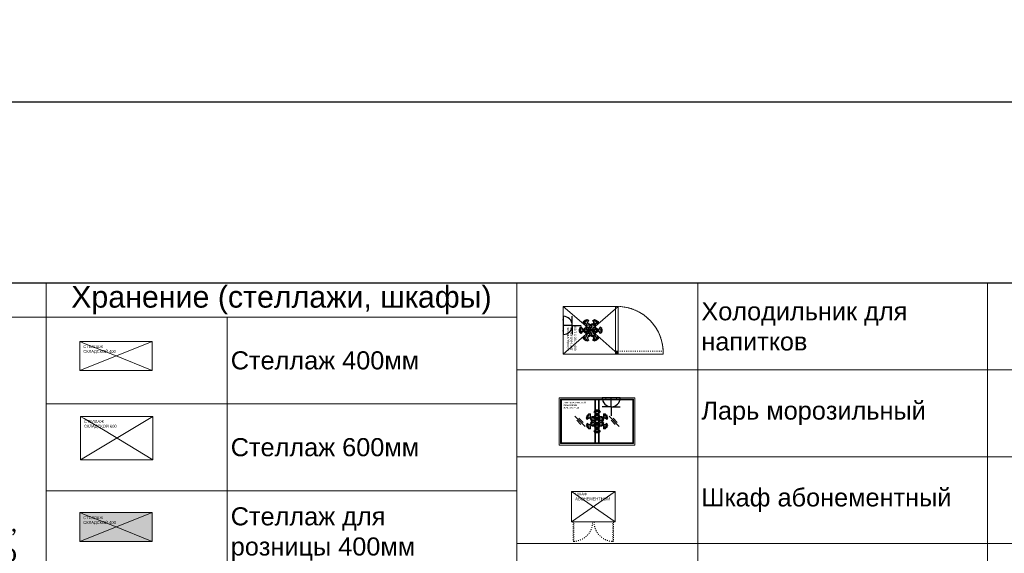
# Model space of a CAD drawing. Header units: millimetres. Extents: x -57464382 to 30606835, y -92609 to 65084.
# Tile 38 of 256: x -66369 to -52771, y -31191 to -23815. Entities that reach past the tile are written whole.
import ezdxf
from ezdxf import colors
from ezdxf.entities.mleader import LeaderData, LeaderLine
from ezdxf.math import Vec2, Vec3

# ---------------------------------------------------------------- set-up
doc = ezdxf.new("R2010")
doc.units = ezdxf.units.MM
doc.linetypes.add('ACAD_ISO03W100', pattern=[30, 12, -18])
doc.linetypes.add('HIDDENX2', pattern=[19.05, 12.7, -6.35])
doc.layers.get('0').update_dxf_attribs({"lineweight": 0})
doc.layers.get('Defpoints').update_dxf_attribs({"color": 30})
doc.layers.add('07_АР_Размеры перегородки', color=250, linetype='Continuous', lineweight=0)
doc.layers.add('09_АР_Мебель', color=4, linetype='Continuous', lineweight=9)
doc.layers.add('1. ПОДЛОЖКА', color=7, linetype='Continuous', lineweight=0, true_color=0x9b9292)
doc.layers.add('ЭОМ', color=7, linetype='Continuous')
doc.styles.add('_ТЕКСТОВЫЙ', font='arial.ttf', dxfattribs={"width": 0.8})
doc.styles.add('_ТЕКСТОВЫЙ АННОТАТИЫНЫЙ', font='arial.ttf', dxfattribs={"width": 0.8})
doc.styles.add('HVAC_AEP', font='arial.ttf')
doc.styles.get("Standard").update_dxf_attribs({"font": 'arial.ttf'})

# ---------------------------------------------------------------- blocks, each defined once
blk = doc.blocks.new('*T175')
at = {"color": 0, "linetype": 'ByBlock', "lineweight": -2, "transparency": 16777216}
for p, q in [((0, 0), (8500, 0)), ((0, 0), (0, -27939)), ((8500, 0), (8500, -27939)), ((0, -470), (8500, -470)), ((4500, -470), (4500, -27939)), ((0, -4970), (8500, -4970)), ((0, -9470), (8500, -9470)), ((0, -13270), (8500, -13270)), ((0, -16670), (8500, -16670)), ((0, -20470), (8500, -20470)), ((0, -24270), (8500, -24270)), ((0, -26370), (8500, -26370)), ((0, -27939), (8500, -27939))]:
    blk.add_line(p, q, dxfattribs=at)
at = {"color": 0, "lineweight": 15, "transparency": 16777216, "style": 'HVAC_AEP'}
for s, insert, char_height, width, attachment_point in [('{\\H0.83333x;\\C256;Готовые блоки (Барьеры, АРМ, Почтальоны)}', (4250, -235), 300, 8497, 5), ('{\\fCalibri|b0|i0|c204|p34;\\C256;Группа блоков 1200\\P\\PПо невозможности разместить стандартный барьер для приёма посылок, применить откидную столешницу для МГН}', (4550, -2720), 250, 3900, 4), ('{\\fCalibri|b0|i0|c204|p34;\\C256;Группа блоков 1400\\P\\PПо невозможности разместить стандартный барьер для приёма посылок, применить откидную столешницу для МГН}', (4550, -7220), 250, 3900, 4), ('{\\fCalibri|b0|i0|c204|p34;\\C256;Группа блоков \\P\\PПочта банк 1400}', (4550, -11370), 250, 3900, 4), ('{\\fCalibri|b0|i0|c204|p34;\\C256;Группа блоков \\P\\PПочта банк 1200}', (4550, -14970), 250, 3900, 4), ('{\\C256;ГРУППА МЕБЕЛИ ЦСУ (ЦЕНТР СОЦИАЛЬНЫХ УСЛУГ)\\P\\PЕсли не помещается в кабинете можно установить в клиентском зале }', (4550, -18570), 250, 3900, 4), ('{\\C256;ГРУППА МЕБЕЛИ ЦСУ (ЦЕНТР СОЦИАЛЬНЫХ УСЛУГ)\\P\\P\\fCalibri|b0|i0|c204|p34;Если нет места на стол 1400 ставим выноску на стол МГН 1200}', (4550, -22370), 250, 3900, 4)]:
    blk.add_mtext(s, dxfattribs=dict(at, insert=insert, char_height=char_height, width=width, attachment_point=attachment_point))
blk = doc.blocks.new('*T176')
at = {"color": 0, "linetype": 'ByBlock', "lineweight": -2, "transparency": 16777216}
for p, q in [((0, 0), (6500, 0)), ((0, 0), (0, -13670)), ((6500, 0), (6500, -13670)), ((0, -470), (6500, -470)), ((2500, -470), (2500, -13670)), ((0, -1670), (6500, -1670)), ((0, -2870), (6500, -2870)), ((0, -4070), (6500, -4070)), ((0, -5270), (6500, -5270)), ((0, -6470), (6500, -6470)), ((0, -7670), (6500, -7670)), ((0, -8870), (6500, -8870)), ((0, -10070), (6500, -10070)), ((0, -11270), (6500, -11270)), ((0, -12470), (6500, -12470)), ((0, -13670), (6500, -13670))]:
    blk.add_line(p, q, dxfattribs=at)
at = {"color": 0, "lineweight": 15, "transparency": 16777216, "style": 'HVAC_AEP'}
for s, insert, char_height, width, attachment_point in [('Хранение (стеллажи, шкафы)', (3250, -235), 300, 6497, 5), ('Стеллаж 400мм', (2550, -1070), 250, 3900, 4), ('Стеллаж 600мм', (2550, -2270), 250, 3900, 4), ('Стеллаж для^Jрозницы 400мм', (2550, -3470), 250, 3900, 4), ('Стеллаж для^Jрозницы 600мм', (2550, -4670), 250, 3900, 4), ('Шкаф ТМЦ', (2550, -5870), 250, 3900, 4), ('Шкаф для розницы', (2550, -7070), 250, 3900, 4), ('Шкаф Архива', (2550, -8270), 250, 3900, 4), ('Сейф', (2550, -9470), 250, 3900, 4), ('Шкаф уборочного^Jинвентаря', (2550, -10670), 250, 3900, 4), ('Шкаф для одежды', (2550, -11870), 250, 3900, 4), ('Шкаф для личных^Jвещей', (2550, -13070), 250, 3900, 4)]:
    blk.add_mtext(s, dxfattribs=dict(at, insert=insert, char_height=char_height, width=width, attachment_point=attachment_point))
blk = doc.blocks.new('Стеллаж складской 400')
at = {"layer": '09_АР_Мебель'}
for p, q in [((0, 0), (1000, 0)), ((1000, 0), (0, -400)), ((0, 0), (0, -400)), ((77, -30), (0, 0)), ((1000, 0), (1000, -400)), ((77, -30), (480, -187)), ((1000, -400), (480, -187)), ((0, -400), (1000, -400))]:
    blk.add_line(p, q, dxfattribs=at)
at = {"flags": 1}
for tag, p in [('ДОП_ИНФОРМАЦИЯ', (618, 35)), ('КОД_ОБОРУДОВАНИЯ', (618, 87)), ('ДОГОВОР', (1050, 0))]:
    blk.add_attdef(tag, p, '', height=25, dxfattribs=at)
at = {"layer": '09_АР_Мебель', "insert": (50, -50), "char_height": 40, "attachment_point": 1}
blk.add_mtext_dynamic_manual_height_columns('{\\C7;СТЕЛЛАЖ СКЛАДСКОЙ 400}', width=500, gutter_width=12.5, heights=[0], dxfattribs=at)
blk = doc.blocks.new('*U227')
at = {"layer": '1. ПОДЛОЖКА'}
blk.add_lwpolyline([(0, 0), (1000, 0), (1000, -400), (0, -400)], close=True, dxfattribs=at)
blk.add_blockref('Стеллаж складской 400', (0, 0))
blk = doc.blocks.new('Стеллаж складской 600')
at = {"layer": '09_АР_Мебель'}
for p, q in [((1000, 0), (0, -600)), ((0, -600), (0, 0)), ((0, 0), (1000, 0)), ((51, -30), (0, 0)), ((1000, -600), (1000, 0)), ((51, -30), (320, -187)), ((1000, -600), (320, -187)), ((0, -600), (1000, -600))]:
    blk.add_line(p, q, dxfattribs=at)
at = {"flags": 1}
for tag, p in [('ДОП_ИНФОРМАЦИЯ', (625, 29)), ('КОД_ОБОРУДОВАНИЯ', (625, 81)), ('ДОГОВОР', (1000, 0))]:
    blk.add_attdef(tag, p, '', height=25, dxfattribs=at)
at = {"layer": '09_АР_Мебель', "insert": (50, -50), "char_height": 40, "attachment_point": 1}
blk.add_mtext_dynamic_manual_height_columns('{\\C7;СТЕЛЛАЖ СКЛАДСКОЙ 600}', width=500, gutter_width=12.5, heights=[0], dxfattribs=at)
blk = doc.blocks.new('*U226')
at = {"layer": '1. ПОДЛОЖКА'}
blk.add_lwpolyline([(1000, 0), (0, 0), (0, -600), (1000, -600)], close=True, dxfattribs=at)
blk.add_blockref('Стеллаж складской 600', (0, 0))
blk = doc.blocks.new('*T178')
at = {"color": 0, "linetype": 'ByBlock', "lineweight": -2, "transparency": 16777216}
for p, q in [((0, 0), (6500, 0)), ((0, 0), (0, -18817.053206)), ((2500, 0), (2500, -18817.053206)), ((6500, 0), (6500, -18817.053206)), ((0, -1200), (6500, -1200)), ((0, -2400), (6500, -2400)), ((0, -3600), (6500, -3600)), ((0, -4800), (6500, -4800)), ((0, -6408.526603), (6500, -6408.526603)), ((0, -8017.053206), (6500, -8017.053206)), ((0, -9217.053206), (6500, -9217.053206)), ((0, -10417.053206), (6500, -10417.053206)), ((0, -11617.053206), (6500, -11617.053206)), ((0, -12817.053206), (6500, -12817.053206)), ((0, -14017.053206), (6500, -14017.053206)), ((0, -15217.053206), (6500, -15217.053206)), ((0, -16417.053206), (6500, -16417.053206)), ((0, -17617.053206), (6500, -17617.053206)), ((0, -18817.053206), (6500, -18817.053206))]:
    blk.add_line(p, q, dxfattribs=at)
at = {"color": 0, "lineweight": 15, "transparency": 16777216, "char_height": 250, "width": 3900, "attachment_point": 4, "style": 'HVAC_AEP'}
for s, insert in [('Холодильник для^Jнапитков', (2550, -600)), ('Ларь морозильный', (2550, -1800)), ('Шкаф абонементный', (2550, -3000)), ('Витрина настенная', (2550, -4200)), ('Барьер^Jуниверсальный для^Jоткрытой выкладки^J1400 С', (2550, -5604.263302)), ('Барьер^Jуниверсальный для^Jоткрытой выкладки^J700 С', (2550, -7212.789905)), ('Витрина напольная', (2550, -8617.053206)), ('Стеллаж для^Jгофротары', (2550, -9817.053206)), ('Терминал СУО^Jнапольный', (2550, -11017.053206)), ('Добор^Jуниверсальный 200 С', (2550, -12217.053206)), ('Добор^Jуниверсальный 400 С', (2550, -13417.053206)), ('Добор^Jуниверсальный 600 С', (2550, -14617.053206)), ('Почтовый ящик', (2550, -15817.053206)), ('Примерочная ', (2550, -17017.053206)), ('Примерочная ', (2550, -18217.053206))]:
    blk.add_mtext(s, dxfattribs=dict(at, insert=insert))
blk = doc.blocks.new('Шкаф абонементный')
at = {"layer": '09_АР_Мебель'}
for p, q in [((0, -420), (0, 0)), ((600, 0), (0, 0)), ((0, 0), (600, -420)), ((0, -420), (600, 0)), ((600, -420), (600, 0)), ((600, -420), (0, -420))]:
    blk.add_line(p, q, dxfattribs=at)
at = {"layer": '09_АР_Мебель', "linetype": 'ACAD_ISO03W100', "lineweight": 0}
for p, q in [((20, -420), (20, -690)), ((30, -690), (30, -420)), ((570, -690), (570, -420)), ((580, -420), (580, -690)), ((20, -690), (30, -690)), ((580, -690), (570, -690))]:
    blk.add_line(p, q, dxfattribs=at)
blk.add_lwpolyline([(10, -420), (0, -420)], dxfattribs=at)
for centre, start, end in [((20, -420), 272.1901, 359.9717), ((580, -420), 180.0283, 267.8099)]:
    blk.add_arc(centre, 270, start, end, dxfattribs=at)
at = {"layer": '1. ПОДЛОЖКА'}
blk.add_lwpolyline([(0, 0), (600, 0), (600, -420), (0, -420)], close=True, dxfattribs=at)
at = {"flags": 1}
for tag, p in [('ДОП_ИНФОРМАЦИЯ', (238, 29)), ('КОД_ОБОРУДОВАНИЯ', (238, 81)), ('ДОГОВОР', (630, 0))]:
    blk.add_attdef(tag, p, '', height=25, dxfattribs=at)
at = {"layer": '09_АР_Мебель', "insert": (50, -15), "char_height": 40, "attachment_point": 1}
blk.add_mtext_dynamic_manual_height_columns('{\\C7;ШКАФ\\PАБОНЕМЕНТНЫЙ}', width=500, gutter_width=12.5, heights=[0], dxfattribs=at)
blk = doc.blocks.new('A$C21545FF3')
at = {"layer": 'ЭОМ', "color": 0, "linetype": 'Continuous', "lineweight": 30}
for p, q in [((-125, 125), (-125, 250)), ((-125, 125), (-250, 125)), ((-250, 0), (0, 0)), ((-125, 125), (0, 125)), ((-125, 125), (-125, 0))]:
    blk.add_line(p, q, dxfattribs=at)
blk.add_arc((-125, 0), 125, 0, 180, dxfattribs=at)
for p in [(-200, 0), (-50, 0)]:
    blk.add_point(p, dxfattribs=at)
blk = doc.blocks.new('Холодильник для напитков 660х760х1990')
at = {"layer": '09_АР_Мебель'}
for p, q in [((0, -760), (0, 0)), ((0, 0), (219, -252)), ((0, 0), (660, 0)), ((441, -252), (660, 0)), ((660, -760), (660, 0)), ((0, -760), (219, -508)), ((441, -508), (660, -760)), ((0, -720), (40, -760)), ((660, -760), (0, -760)), ((40, -720), (40, -760))]:
    blk.add_line(p, q, dxfattribs=at)
at = {"layer": '09_АР_Мебель', "color": 252}
for p, q in [((219, -252), (441, -508)), ((219, -508), (441, -252))]:
    blk.add_line(p, q, dxfattribs=at)
at = {"layer": '09_АР_Мебель', "color": 252, "lineweight": 0}
for p, q in [((284, -250), (299, -225)), ((315, -269), (284, -250)), ((294, -248), (301, -235)), ((323, -264), (294, -248)), ((299, -225), (315, -234)), ((301, -235), (323, -247)), ((315, -234), (315, -222)), ((315, -222), (345, -222)), ((315, -294), (315, -269)), ((323, -247), (323, -230)), ((323, -230), (338, -230)), ((323, -307), (323, -264)), ((338, -230), (338, -247)), ((338, -247), (359, -235)), ((366, -248), (338, -264)), ((338, -264), (338, -307)), ((345, -222), (345, -234)), ((345, -234), (361, -225)), ((376, -250), (345, -269)), ((345, -269), (345, -294)), ((359, -235), (366, -248)), ((361, -225), (376, -250)), ((180, -330), (196, -320)), ((195, -355), (180, -330)), ((180, -430), (195, -405)), ((186, -314), (201, -288)), ((196, -320), (186, -314)), ((190, -332), (211, -320)), ((197, -345), (190, -332)), ((226, -337), (195, -355)), ((195, -405), (226, -423)), ((196, -311), (204, -299)), ((211, -320), (196, -311)), ((226, -329), (197, -345)), ((201, -288), (211, -294)), ((204, -299), (219, -307)), ((211, -294), (211, -275)), ((211, -275), (241, -275)), ((219, -307), (219, -282)), ((219, -282), (234, -282)), ((263, -350), (226, -329)), ((248, -350), (226, -337)), ((234, -282), (234, -316)), ((234, -316), (271, -337)), ((238, -356), (248, -350)), ((252, -380), (238, -356)), ((238, -404), (252, -380)), ((248, -410), (238, -404)), ((241, -275), (241, -311)), ((241, -311), (263, -324)), ((248, -359), (263, -350)), ((256, -371), (248, -359)), ((248, -401), (256, -389)), ((263, -410), (248, -401)), ((278, -359), (256, -371)), ((278, -367), (256, -380)), ((256, -380), (278, -393)), ((256, -389), (278, -401)), ((263, -324), (263, -312)), ((263, -312), (291, -312)), ((271, -337), (271, -320)), ((271, -320), (286, -320)), ((315, -380), (278, -359)), ((300, -380), (278, -367)), ((278, -401), (315, -380)), ((278, -393), (300, -380)), ((286, -320), (286, -346)), ((286, -346), (323, -367)), ((323, -393), (286, -414)), ((291, -312), (305, -288)), ((315, -329), (293, -316)), ((293, -316), (293, -341)), ((293, -341), (315, -354)), ((315, -406), (293, -419)), ((300, -311), (308, -299)), ((323, -324), (300, -311)), ((305, -288), (315, -294)), ((308, -299), (323, -307)), ((315, -354), (315, -329)), ((315, -431), (315, -406)), ((323, -367), (323, -324)), ((323, -436), (323, -393)), ((338, -307), (352, -299)), ((360, -311), (338, -324)), ((338, -324), (338, -367)), ((338, -367), (374, -346)), ((338, -393), (338, -436)), ((374, -414), (338, -393)), ((345, -294), (355, -288)), ((367, -316), (345, -329)), ((345, -329), (345, -354)), ((345, -354), (367, -341)), ((382, -359), (345, -380)), ((345, -380), (382, -401)), ((345, -406), (345, -431)), ((367, -419), (345, -406)), ((352, -299), (360, -311)), ((355, -288), (369, -312)), ((382, -367), (360, -380)), ((360, -380), (382, -393)), ((367, -341), (367, -316)), ((369, -312), (397, -312)), ((374, -346), (374, -320)), ((374, -320), (389, -320)), ((404, -371), (382, -359)), ((404, -380), (382, -367)), ((382, -393), (404, -380)), ((382, -401), (404, -389)), ((389, -337), (426, -316)), ((389, -320), (389, -337)), ((397, -324), (419, -311)), ((397, -312), (397, -324)), ((434, -329), (397, -350)), ((397, -350), (412, -359)), ((412, -401), (397, -410)), ((412, -359), (404, -371)), ((404, -389), (412, -401)), ((422, -356), (408, -380)), ((408, -380), (422, -404)), ((434, -337), (412, -350)), ((412, -350), (422, -356)), ((422, -404), (412, -410)), ((419, -311), (419, -275)), ((419, -275), (449, -275)), ((426, -316), (426, -282)), ((426, -282), (441, -282)), ((463, -345), (434, -329)), ((465, -355), (434, -337)), ((434, -423), (465, -405)), ((441, -282), (441, -307)), ((441, -307), (456, -299)), ((449, -275), (449, -294)), ((449, -294), (459, -288)), ((464, -311), (449, -320)), ((449, -320), (470, -332)), ((456, -299), (464, -311)), ((459, -288), (474, -314)), ((470, -332), (463, -345)), ((474, -314), (464, -320)), ((464, -320), (480, -330)), ((480, -330), (465, -355)), ((465, -405), (480, -430)), ((196, -440), (180, -430)), ((186, -446), (196, -440)), ((201, -472), (186, -446)), ((190, -428), (197, -415)), ((211, -440), (190, -428)), ((196, -449), (211, -440)), ((204, -461), (196, -449)), ((197, -415), (226, -431)), ((211, -466), (201, -472)), ((219, -453), (204, -461)), ((211, -485), (211, -466)), ((241, -485), (211, -485)), ((219, -478), (219, -453)), ((234, -478), (219, -478)), ((226, -431), (263, -410)), ((226, -423), (248, -410)), ((271, -423), (234, -444)), ((234, -444), (234, -478)), ((263, -436), (241, -449)), ((241, -449), (241, -485)), ((263, -448), (263, -436)), ((291, -448), (263, -448)), ((271, -440), (271, -423)), ((286, -440), (271, -440)), ((284, -510), (315, -491)), ((299, -535), (284, -510)), ((286, -414), (286, -440)), ((305, -472), (291, -448)), ((293, -419), (293, -444)), ((293, -444), (315, -431)), ((323, -496), (294, -512)), ((294, -512), (323, -496)), ((301, -525), (294, -512)), ((301, -525), (294, -512)), ((315, -526), (299, -535)), ((323, -436), (300, -449)), ((300, -449), (323, -436)), ((300, -449), (308, -461)), ((308, -461), (300, -449)), ((323, -513), (301, -525)), ((315, -466), (305, -472)), ((323, -453), (308, -461)), ((323, -453), (308, -461)), ((315, -491), (315, -466)), ((315, -538), (315, -526)), ((345, -538), (315, -538)), ((323, -496), (323, -453)), ((323, -496), (323, -453)), ((323, -530), (323, -513)), ((338, -530), (323, -530)), ((338, -436), (360, -449)), ((338, -436), (360, -449)), ((338, -496), (338, -453)), ((338, -453), (352, -461)), ((352, -461), (338, -453)), ((338, -453), (338, -496)), ((338, -496), (366, -512)), ((338, -496), (366, -512)), ((359, -525), (338, -513)), ((338, -513), (338, -530)), ((345, -431), (367, -444)), ((355, -472), (345, -466)), ((345, -466), (345, -491)), ((345, -491), (376, -510)), ((361, -535), (345, -526)), ((345, -526), (345, -538)), ((360, -449), (352, -461)), ((360, -449), (352, -461)), ((369, -448), (355, -472)), ((359, -525), (366, -512)), ((366, -512), (359, -525)), ((376, -510), (361, -535)), ((367, -444), (367, -419)), ((397, -448), (369, -448)), ((374, -440), (374, -414)), ((389, -440), (374, -440)), ((426, -444), (389, -423)), ((389, -423), (389, -440)), ((397, -410), (434, -431)), ((419, -449), (397, -436)), ((397, -436), (397, -448)), ((412, -410), (434, -423)), ((419, -485), (419, -449)), ((449, -485), (419, -485)), ((426, -478), (426, -444)), ((441, -478), (426, -478)), ((434, -431), (463, -415)), ((456, -461), (441, -453)), ((441, -453), (441, -478)), ((470, -428), (449, -440)), ((449, -440), (464, -449)), ((449, -466), (449, -485)), ((459, -472), (449, -466)), ((464, -449), (456, -461)), ((474, -446), (459, -472)), ((463, -415), (470, -428)), ((480, -430), (464, -440)), ((464, -440), (474, -446))]:
    blk.add_line(p, q, dxfattribs=at)
at = {"layer": '09_АР_Мебель'}
blk.add_lwpolyline([(0, -720), (660, -720), (660, -760), (0, -760)], close=True, dxfattribs=at)
at = {"layer": '09_АР_Мебель', "linetype": 'ACAD_ISO03W100'}
blk.add_lwpolyline([(40, -720), (40, -1380), (0, -1380), (0, -720)], close=True, dxfattribs=at)
at = {"layer": '09_АР_Мебель'}
blk.add_circle((20, -740), 5, dxfattribs=at)
at = {"layer": '09_АР_Мебель', "linetype": 'ACAD_ISO03W100'}
blk.add_arc((20, -740), 640, 271.7899, 358.2101, dxfattribs=at)
at = {"layer": '1. ПОДЛОЖКА'}
blk.add_lwpolyline([(660, 0), (660, -760), (0, -760), (0, 0)], close=True, dxfattribs=at)
blk.add_lwpolyline([(0, -760), (0, -1380, 0.414214), (660, -760)], format="xyb", dxfattribs=at)
at = {"layer": 'ЭОМ', "lineweight": 15, "rotation": 180}
blk.add_blockref('A$C21545FF3', (273, 0), dxfattribs=at)
at = {"flags": 1}
for tag, p in [('ДОП_ИНФОРМАЦИЯ', (299, 26)), ('КОД_ОБОРУДОВАНИЯ', (299, 78)), ('ДОГОВОР', (709, -43))]:
    blk.add_attdef(tag, p, '', height=25, dxfattribs=at)
at = {"layer": '09_АР_Мебель', "insert": (50, -50), "char_height": 30, "attachment_point": 1}
blk.add_mtext_dynamic_manual_height_columns('ХОЛОДИЛЬНИК\\PДЛЯ НАПИТКОВ\\P660 Х 760 Х 1 990', width=610, gutter_width=12.5, heights=[0], dxfattribs=at)
blk = doc.blocks.new('Ларь морозильный 1045х655х915')
at = {"layer": '09_АР_Мебель'}
for p, q in [((0, 0), (1045, 0)), ((0, -655), (0, 0)), ((1045, -655), (1045, 0)), ((20, -20), (1025, -20)), ((20, -635), (20, -20)), ((30, -620), (30, -35)), ((35, -30), (538, -30)), ((493, -30), (493, -160)), ((503, -30), (493, -30)), ((503, -159), (503, -30)), ((543, -159), (543, -35)), ((552, -30), (1010, -30)), ((552, -20), (552, -160)), ((1015, -35), (1015, -620)), ((1025, -20), (1025, -635)), ((493, -495), (493, -625)), ((503, -625), (503, -496)), ((543, -620), (543, -496)), ((552, -495), (552, -635)), ((0, -655), (1045, -655)), ((1025, -635), (20, -635)), ((538, -625), (35, -625)), ((1010, -625), (552, -625))]:
    blk.add_line(p, q, dxfattribs=at)
at = {"layer": '09_АР_Мебель', "color": 251, "lineweight": 0}
for p, q in [((357, -398), (216, -257)), ((829, -398), (688, -257)), ((300, -370), (244, -313)), ((329, -342), (272, -285)), ((773, -370), (716, -313)), ((801, -342), (745, -285))]:
    blk.add_line(p, q, dxfattribs=at)
at = {"layer": '09_АР_Мебель', "color": 252, "lineweight": 0}
for p, q in [((372, -277), (389, -267)), ((379, -262), (394, -236)), ((389, -267), (379, -262)), ((382, -280), (404, -267)), ((389, -259), (396, -246)), ((404, -267), (389, -259)), ((394, -236), (404, -242)), ((396, -246), (411, -255)), ((404, -242), (404, -222)), ((404, -222), (434, -222)), ((411, -255), (411, -230)), ((411, -230), (426, -230)), ((426, -230), (426, -263)), ((426, -263), (463, -285)), ((434, -222), (434, -259)), ((434, -259), (456, -272)), ((456, -272), (456, -260)), ((456, -260), (484, -260)), ((463, -285), (463, -267)), ((463, -267), (478, -267)), ((476, -198), (491, -172)), ((508, -216), (476, -198)), ((478, -267), (478, -293)), ((484, -260), (498, -236)), ((486, -195), (494, -182)), ((515, -212), (486, -195)), ((508, -276), (486, -263)), ((486, -263), (486, -289)), ((491, -172), (508, -182)), ((493, -259), (500, -246)), ((515, -272), (493, -259)), ((494, -182), (515, -195)), ((498, -236), (508, -242)), ((500, -246), (515, -255)), ((508, -182), (508, -170)), ((508, -170), (538, -170)), ((508, -242), (508, -216)), ((515, -195), (515, -177)), ((515, -177), (530, -177)), ((515, -255), (515, -212)), ((515, -315), (515, -272)), ((530, -177), (530, -195)), ((530, -195), (551, -182)), ((559, -195), (530, -212)), ((530, -212), (530, -255)), ((530, -255), (545, -246)), ((552, -259), (530, -272)), ((530, -272), (530, -315)), ((538, -170), (538, -182)), ((538, -182), (554, -172)), ((569, -198), (538, -216)), ((538, -216), (538, -242)), ((538, -242), (547, -236)), ((559, -263), (538, -276)), ((545, -246), (552, -259)), ((547, -236), (561, -260)), ((551, -182), (559, -195)), ((554, -172), (569, -198)), ((559, -289), (559, -263)), ((561, -260), (589, -260)), ((567, -293), (567, -267)), ((567, -267), (582, -267)), ((582, -285), (619, -263)), ((582, -267), (582, -285)), ((589, -272), (611, -259)), ((589, -260), (589, -272)), ((611, -259), (611, -222)), ((611, -222), (641, -222)), ((619, -263), (619, -230)), ((619, -230), (634, -230)), ((634, -230), (634, -255)), ((634, -255), (649, -246)), ((641, -222), (641, -242)), ((641, -242), (651, -236)), ((656, -259), (641, -267)), ((641, -267), (663, -280)), ((649, -246), (656, -259)), ((651, -236), (666, -262)), ((666, -262), (656, -267)), ((656, -267), (673, -277)), ((387, -303), (372, -277)), ((372, -378), (387, -352)), ((389, -387), (372, -378)), ((379, -393), (389, -387)), ((394, -419), (379, -393)), ((390, -293), (382, -280)), ((382, -375), (390, -362)), ((404, -387), (382, -375)), ((419, -285), (387, -303)), ((387, -352), (419, -370)), ((389, -396), (404, -387)), ((396, -409), (389, -396)), ((419, -276), (390, -293)), ((390, -362), (419, -379)), ((411, -400), (396, -409)), ((411, -425), (411, -400)), ((456, -297), (419, -276)), ((441, -297), (419, -285)), ((419, -379), (456, -357)), ((419, -370), (441, -357)), ((463, -370), (426, -392)), ((426, -392), (426, -425)), ((431, -303), (441, -297)), ((445, -327), (431, -303)), ((431, -352), (445, -327)), ((441, -357), (431, -352)), ((456, -383), (434, -396)), ((434, -396), (434, -432)), ((441, -306), (456, -297)), ((448, -319), (441, -306)), ((441, -349), (448, -336)), ((456, -357), (441, -349)), ((471, -306), (448, -319)), ((448, -336), (471, -349)), ((471, -315), (449, -327)), ((449, -327), (471, -340)), ((456, -395), (456, -383)), ((484, -395), (456, -395)), ((463, -387), (463, -370)), ((478, -387), (463, -387)), ((508, -327), (471, -306)), ((493, -327), (471, -315)), ((471, -349), (508, -327)), ((471, -340), (493, -327)), ((478, -293), (515, -315)), ((515, -340), (478, -362)), ((478, -362), (478, -387)), ((498, -419), (484, -395)), ((486, -289), (508, -302)), ((508, -353), (486, -366)), ((486, -366), (486, -392)), ((486, -392), (508, -379)), ((515, -383), (493, -396)), ((493, -396), (515, -383)), ((493, -396), (500, -409)), ((500, -409), (493, -396)), ((515, -400), (500, -409)), ((515, -400), (500, -409)), ((508, -302), (508, -276)), ((508, -379), (508, -353)), ((515, -383), (515, -340)), ((515, -443), (515, -400)), ((515, -443), (515, -400)), ((530, -315), (567, -293)), ((530, -340), (530, -383)), ((567, -362), (530, -340)), ((530, -383), (552, -396)), ((530, -383), (552, -396)), ((530, -443), (530, -400)), ((530, -400), (545, -409)), ((545, -409), (530, -400)), ((530, -400), (530, -443)), ((538, -276), (538, -302)), ((538, -302), (559, -289)), ((574, -306), (538, -327)), ((538, -327), (574, -349)), ((538, -353), (538, -379)), ((559, -366), (538, -353)), ((538, -379), (559, -392)), ((552, -396), (545, -409)), ((552, -396), (545, -409)), ((561, -395), (547, -419)), ((574, -315), (552, -327)), ((552, -327), (574, -340)), ((559, -392), (559, -366)), ((589, -395), (561, -395)), ((567, -387), (567, -362)), ((582, -387), (567, -387)), ((597, -319), (574, -306)), ((596, -327), (574, -315)), ((574, -340), (596, -327)), ((574, -349), (597, -336)), ((619, -392), (582, -370)), ((582, -370), (582, -387)), ((626, -276), (589, -297)), ((589, -297), (604, -306)), ((604, -349), (589, -357)), ((589, -357), (626, -379)), ((611, -396), (589, -383)), ((589, -383), (589, -395)), ((604, -306), (597, -319)), ((597, -336), (604, -349)), ((614, -303), (600, -327)), ((600, -327), (614, -352)), ((626, -285), (604, -297)), ((604, -297), (614, -303)), ((614, -352), (604, -357)), ((604, -357), (626, -370)), ((611, -432), (611, -396)), ((619, -425), (619, -392)), ((655, -293), (626, -276)), ((658, -303), (626, -285)), ((626, -370), (658, -352)), ((626, -379), (655, -362)), ((649, -409), (634, -400)), ((634, -400), (634, -425)), ((663, -375), (641, -387)), ((641, -387), (656, -396)), ((656, -396), (649, -409)), ((666, -393), (651, -419)), ((663, -280), (655, -293)), ((655, -362), (663, -375)), ((673, -378), (656, -387)), ((656, -387), (666, -393)), ((673, -277), (658, -303)), ((658, -352), (673, -378)), ((404, -413), (394, -419)), ((404, -432), (404, -413)), ((434, -432), (404, -432)), ((426, -425), (411, -425)), ((476, -457), (508, -439)), ((491, -483), (476, -457)), ((515, -443), (486, -460)), ((486, -460), (515, -443)), ((494, -473), (486, -460)), ((494, -473), (486, -460)), ((508, -473), (491, -483)), ((515, -460), (494, -473)), ((508, -413), (498, -419)), ((508, -439), (508, -413)), ((508, -485), (508, -473)), ((538, -485), (508, -485)), ((515, -477), (515, -460)), ((530, -477), (515, -477)), ((530, -443), (559, -460)), ((530, -443), (559, -460)), ((551, -473), (530, -460)), ((530, -460), (530, -477)), ((547, -419), (538, -413)), ((538, -413), (538, -439)), ((538, -439), (569, -457)), ((554, -483), (538, -473)), ((538, -473), (538, -485)), ((551, -473), (559, -460)), ((559, -460), (551, -473)), ((569, -457), (554, -483)), ((641, -432), (611, -432)), ((634, -425), (619, -425)), ((641, -413), (641, -432)), ((651, -419), (641, -413))]:
    blk.add_line(p, q, dxfattribs=at)
at = {"layer": '09_АР_Мебель', "color": 252}
for p, q in [((493, -160), (493, -495)), ((503, -496), (503, -159)), ((543, -159), (543, -496)), ((552, -495), (552, -160))]:
    blk.add_line(p, q, dxfattribs=at)
at = {"layer": '09_АР_Мебель'}
for centre, start, end in [((35, -35), 90, 180), ((538, -35), 0, 90), ((1010, -35), 0, 90), ((35, -620), 180, 270), ((538, -620), 270, 0), ((1010, -620), 270, 0)]:
    blk.add_arc(centre, 5, start, end, dxfattribs=at)
at = {"flags": 1}
for tag, p in [('ДОП_ИНФОРМАЦИЯ', (616, 19)), ('КОД_ОБОРУДОВАНИЯ', (616, 71)), ('ДОГОВОР', (1074, -20))]:
    blk.add_attdef(tag, p, '', height=25, dxfattribs=at)
at = {"layer": '09_АР_Мебель', "insert": (60, -60), "char_height": 20, "attachment_point": 1}
blk.add_mtext_dynamic_manual_height_columns('ЛАРЬ МОРОЗИЛЬНЫЙ\\P{\\fArial|b1|i0|c204|p34;Caravell K306}\\P1045 x 655 x 915', width=359.11, gutter_width=12.5, heights=[0], dxfattribs=at)
blk = doc.blocks.new('*U223')
at = {"layer": '1. ПОДЛОЖКА'}
blk.add_lwpolyline([(0, 0), (1045, 0), (1045, -655), (0, -655)], close=True, dxfattribs=at)
blk.add_blockref('Ларь морозильный 1045х655х915', (0, 0))
at = {"layer": 'ЭОМ', "lineweight": 15, "rotation": 180}
blk.add_blockref('A$C21545FF3', (593, 0), dxfattribs=at)
blk = doc.blocks.new('*T181')
at = {"color": 0, "linetype": 'ByBlock', "lineweight": 9, "transparency": 16777216}
blk.add_line((0, 0), (6500, 0), dxfattribs=at)
at = {"color": 0, "linetype": 'ByBlock', "lineweight": -2, "transparency": 16777216}
for p, q in [((0, 0), (0, -7100)), ((2500, 0), (2500, -7100)), ((6500, 0), (6500, -7100)), ((0, -1200), (6500, -1200)), ((0, -2400), (6500, -2400)), ((0, -3600), (6500, -3600)), ((0, -4700), (6500, -4700)), ((0, -5900), (6500, -5900)), ((0, -7100), (6500, -7100))]:
    blk.add_line(p, q, dxfattribs=at)
at = {"color": 0, "transparency": 16777216, "char_height": 250, "width": 3900, "attachment_point": 4, "style": 'HVAC_AEP'}
for s, insert in [('Аптечный шкаф^Jвитрина^J800х300х2200', (2550, -600)), ('Кассовый прилавок^J800х500х2200', (2550, -1800)), ('Стол для приема^Jтовара с полками^J1000х600х1716', (2550, -3000)), ('Поддон 500х500', (2550, -4150)), ('Шкаф металл.для^Jспец.одежды^J300х500х1850', (2550, -5300)), ('Ларь морозильный^J565х545', (2550, -6500))]:
    blk.add_mtext(s, dxfattribs=dict(at, insert=insert))
blk = doc.blocks.new('_Dot')
at = {"color": 0, "linetype": 'ByBlock', "lineweight": -2}
blk.add_line((-0.5, 0), (-1, 0), dxfattribs=at)
at = {"color": 0, "linetype": 'ByBlock', "const_width": 0.5}
blk.add_lwpolyline([(-0.25, 0, 1), (0.25, 0, 1)], format="xyb", close=True, dxfattribs=at)

msp = doc.modelspace()

# ---------------------------------------------------------------- hatches: boundary and pattern name
at = {"lineweight": 0, "transparency": 33554495}
h = msp.add_hatch(color=162, dxfattribs=at)
h.dxf.hatch_style = 1
h.paths.add_polyline_path([(-64540.7, -30628.2), (-65540.7, -30628.2), (-65541.8, -31029.3), (-64541.8, -31029.3)])

# ---------------------------------------------------------------- linework, layer by layer
at = {"layer": 'Defpoints', "color": 1}
msp.add_lwpolyline([(-158394.8, -24951.8), (39622.9, -24951.8), (39622.9, -57789.5), (-158394.8, -57789.5)], close=True, dxfattribs=at)
at = {"layer": 'Defpoints'}
msp.add_lwpolyline([(39622.9, -27455.1), (-153407.1, -27455.1)], dxfattribs=at)

# ---------------------------------------------------------------- block references
for name, p in [('*T175', (-74504.5, -27455.1)), ('*T176', (-66004.5, -27455.1)), ('*T178', (-59504.5, -27455.1)), ('*T181', (-53004.5, -27455.1)), ('*U223', (-58917.9, -29039.3)), ('Шкаф абонементный', (-58746.6, -30336.2))]:
    msp.add_blockref(name, p)
at = {"color": 252, "rotation": 90}
msp.add_blockref('Холодильник для напитков 660х760х1990', (-58862.6, -28437.4), dxfattribs=at)
at = {"lineweight": 35}
for name, p in [('*U227', (-65540.7, -28263.5)), ('*U226', (-65530.2, -29297.3)), ('*U227', (-65540.7, -30628.2))]:
    msp.add_blockref(name, p, dxfattribs=at)

# ---------------------------------------------------------------- leaders
at = {"color": 162, "linetype": 'HIDDENX2', "lineweight": 30, "ltscale": 15, "true_color": 0x002eb8}
ml = msp.add_multileader_mtext('Standard', dxfattribs=at)
ml.set_content('\\pxi-3,l4,t4;Модуль Тип 1.1', color=(0, 46, 184), style='_ТЕКСТОВЫЙ')
ml.set_leader_properties(lineweight=0)
ml.set_arrow_properties(name='DOT')
ml.build(insert=Vec2(0, 0))
ml.multileader.update_dxf_attribs({"text_left_attachment_type": 6, "text_right_attachment_type": 6, "dogleg_length": 0.36, "arrow_head_size": 50, "scale": 100})
ctx = ml.context
ctx.base_point, ctx.scale, ctx.char_height, ctx.arrow_head_size, ctx.landing_gap_size, ctx.plane_origin = Vec3(65996.7, -36931.4), 100, 250, 50, 100, Vec3(52171.1, -31780.7)
ctx.left_attachment, ctx.right_attachment, ctx.text_align_type, ctx.attachment_type = 6, 6, 1, 2
notes = []
notes.append((ctx, [(0, (0, 0, 0), (0, 0), (1, 0), 1, [])]))
ctx.mtext.insert, ctx.mtext.width, ctx.mtext.defined_height, ctx.mtext.alignment, ctx.mtext.flow_direction = Vec3(67071.2, -36607.9), 6846.369, 600.4, 2, 5
ml = msp.add_multileader_mtext('Standard', dxfattribs=at)
ml.set_content('\\pxi-3,l4,t4;Модуль Тип 1.2', color=(0, 46, 184), style='_ТЕКСТОВЫЙ')
ml.set_leader_properties(lineweight=0)
ml.set_arrow_properties(name='DOT')
ml.build(insert=Vec2(0, 0))
ml.multileader.update_dxf_attribs({"text_left_attachment_type": 6, "text_right_attachment_type": 6, "dogleg_length": 0.36, "arrow_head_size": 50, "scale": 100})
ctx = ml.context
ctx.base_point, ctx.scale, ctx.char_height, ctx.arrow_head_size, ctx.landing_gap_size, ctx.plane_origin = Vec3(65992.3, -39013.3), 100, 250, 50, 100, Vec3(52166.7, -33862.6)
ctx.left_attachment, ctx.right_attachment, ctx.text_align_type, ctx.attachment_type = 6, 6, 1, 2
notes.append((ctx, [(0, (0, 0, 0), (0, 0), (1, 0), 1, [])]))
ctx.mtext.insert, ctx.mtext.width, ctx.mtext.defined_height, ctx.mtext.alignment, ctx.mtext.flow_direction = Vec3(67085.1, -38689.8), 6846.369, 600.4, 2, 5
at = {"layer": '07_АР_Размеры перегородки', "lineweight": 18}
ml = msp.add_multileader_mtext('Standard', dxfattribs=at)
ml.set_content('{\\LРазвертка  1 - 4}', color=256, style='_ТЕКСТОВЫЙ АННОТАТИЫНЫЙ')
ml.set_leader_properties(lineweight=0)
ml.build(insert=Vec2(0, 0))
ml.multileader.update_dxf_attribs({"text_left_attachment_type": 6, "text_right_attachment_type": 6, "dogleg_length": 11.7, "arrow_head_size": 100, "scale": 100})
ctx = ml.context
ctx.base_point, ctx.scale, ctx.char_height, ctx.arrow_head_size, ctx.landing_gap_size, ctx.plane_origin = Vec3(173952.8, -48813), 100, 250, 100, 100, Vec3(147297.2, -44587.9)
ctx.left_attachment, ctx.right_attachment, ctx.text_align_type = 6, 6, 2
notes.append((ctx, [(0, (0, 0, 0), (0, 0), (1, 0), 1, [])]))
ctx.mtext.insert, ctx.mtext.width, ctx.mtext.alignment, ctx.mtext.flow_direction = Vec3(176469.5, -48429.7), 576408.517, 3, 5
ml = msp.add_multileader_mtext('Standard', dxfattribs=at)
ml.set_content('{\\LРазвертка  5 - 8}', color=256, style='_ТЕКСТОВЫЙ АННОТАТИЫНЫЙ')
ml.set_leader_properties(lineweight=0)
ml.build(insert=Vec2(0, 0))
ml.multileader.update_dxf_attribs({"text_left_attachment_type": 6, "text_right_attachment_type": 6, "dogleg_length": 11.7, "arrow_head_size": 100, "scale": 100})
ctx = ml.context
ctx.base_point, ctx.scale, ctx.char_height, ctx.arrow_head_size, ctx.landing_gap_size, ctx.plane_origin = Vec3(186285.6, -48881.1), 100, 250, 100, 100, Vec3(159630, -44656)
ctx.left_attachment, ctx.right_attachment, ctx.text_align_type = 6, 6, 2
notes.append((ctx, [(0, (0, 0, 0), (0, 0), (1, 0), 1, [])]))
ctx.mtext.insert, ctx.mtext.width, ctx.mtext.alignment, ctx.mtext.flow_direction = Vec3(188803.7, -48497.8), 576408.517, 3, 5
ml = msp.add_multileader_mtext('Standard', dxfattribs=at)
ml.set_content('{\\LРазвертка  9 - 12}', color=256, style='_ТЕКСТОВЫЙ АННОТАТИЫНЫЙ')
ml.set_leader_properties(lineweight=0)
ml.build(insert=Vec2(0, 0))
ml.multileader.update_dxf_attribs({"text_left_attachment_type": 6, "text_right_attachment_type": 6, "dogleg_length": 11.7, "arrow_head_size": 100, "scale": 100})
ctx = ml.context
ctx.base_point, ctx.scale, ctx.char_height, ctx.arrow_head_size, ctx.landing_gap_size, ctx.plane_origin = Vec3(204505.9, -48881.1), 100, 250, 100, 100, Vec3(172578, -44656)
ctx.left_attachment, ctx.right_attachment, ctx.text_align_type = 6, 6, 2
notes.append((ctx, [(0, (0, 0, 0), (0, 0), (1, 0), 1, [])]))
ctx.mtext.insert, ctx.mtext.width, ctx.mtext.alignment, ctx.mtext.flow_direction = Vec3(207207.6, -48497.8), 576408.517, 3, 5
for ctx, leaders in notes:
    for number, flags, end, landing, length, lines in leaders:
        leader = LeaderData()
        leader.index, (leader.has_last_leader_line, leader.has_dogleg_vector, leader.attachment_direction) = number, flags
        leader.last_leader_point, leader.dogleg_vector, leader.dogleg_length = Vec3(end), Vec3(landing), length
        for number, points, colour, breaks in lines:
            line = LeaderLine()
            line.index, line.vertices, line.color, line.breaks = number, Vec3.list(points), colors.encode_raw_color(colour), breaks
            leader.lines.append(line)
        ctx.leaders.append(leader)

doc.saveas('drawing.dxf')
